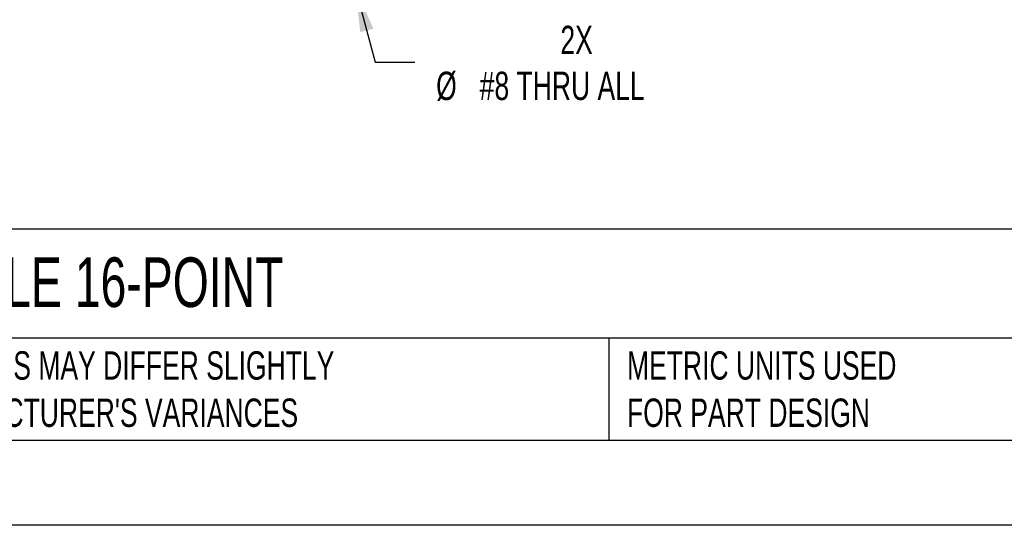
# Model space of a CAD drawing. Header units: millimetres. Extents: x 0 to 1397, y 0 to 1080.
# Tile 2 of 21: x 307 to 675, y 0 to 189. Entities that reach past the tile are written whole.
import ezdxf

# ---------------------------------------------------------------- set-up
doc = ezdxf.new("R2010")
doc.units = ezdxf.units.MM
doc.header["$LTSCALE"] = 5
doc.linetypes.add('CENTERX2', pattern=[20.32, 12.7, -2.54, 2.54, -2.54])
doc.layers.add('DIMENSIONS', color=140, linetype='Continuous', lineweight=25)
doc.layers.add('TEXT', color=140, linetype='Continuous', lineweight=25)
doc.styles.add('SLDTEXTSTYLE0', font='TXT', dxfattribs={"width": 0.7})
doc.dimstyles.new('SLDDIMSTYLE1', dxfattribs={"dimtxt": 10.790039, "dimasz": 16.51, "dimexe": 0, "dimexo": 0.0625, "dimgap": 2.69751, "dimtad": 0, "dimtih": 1, "dimtoh": 1, "dimdec": 1, "dimlfac": 0.4, "dimrnd": 1e-09, "dimzin": 12, "dimdsep": 46, "dimtxsty": 'SLDTEXTSTYLE0', "dimsah": 1, "dimcen": 0, "dimadec": 0, "dimazin": 3, "dimtfac": 1, "dimtdec": 1, "dimtofl": 0, "dimtmove": 0, "dimatfit": 3, "dimfxl": 0, "dimfrac": 2, "dimtolj": 1, "dimtzin": 12, "dimarcsym": 0})

# ---------------------------------------------------------------- blocks, each defined once
blk = doc.blocks.new('_D_2')
at = {"layer": 'DIMENSIONS'}
for p, q in [((432.73, 200.75), (440.19, 172.89)), ((440.19, 172.89), (454.98, 172.89))]:
    blk.add_line(p, q, dxfattribs=at)
blk.add_solid([(432.73, 200.75), (434.55, 184.14), (439.46, 185.46)], dxfattribs=at)
at = {"layer": 'DIMENSIONS', "attachment_point": 1, "style": 'SLDTEXTSTYLE0'}
for s, insert, char_height in [('2X', (509.37, 186.53), 10.583), ('%%c', (462.92, 169.39), 10.583), ('#8 THRU ALL', (479.21, 169.39), 10.5833)]:
    blk.add_mtext(s, dxfattribs=dict(at, insert=insert, char_height=char_height))

msp = doc.modelspace()

# ---------------------------------------------------------------- linework, layer by layer
at = {"color": 7, "linetype": 'Continuous'}
msp.add_line((1397.01, 0.01), (0.01, 0.01), dxfattribs=at)
at = {"layer": 'TEXT'}
for p, q in [((1365.25, 110.63), (31.75, 110.63)), ((1365.25, 69.85), (31.75, 69.85)), ((527.42, 69.85), (527.42, 31.75)), ((31.75, 31.75), (1365.25, 31.75))]:
    msp.add_line(p, q, dxfattribs=at)

# ---------------------------------------------------------------- texts
at = {"layer": 'TEXT', "linetype": 'CENTERX2', "lineweight": 18, "attachment_point": 1, "style": 'SLDTEXTSTYLE0'}
for s, insert, char_height in [('BRX DISCRETE OUTPUT MODULE 16-POINT', (39.83, 100.04), 18.5208), ("PART DIMENSIONS MAY DIFFER SLIGHTLY ^JDUE TO MANUFACTURER'S VARIANCES", (219.56, 64.98), 10.5833), ('METRIC UNITS USED ^JFOR PART DESIGN', (534.27, 64.98), 10.5833)]:
    msp.add_mtext(s, dxfattribs=dict(at, insert=insert, char_height=char_height))

# ---------------------------------------------------------------- dimensions: what is measured, and where the dimension line sits
at = {"layer": 'DIMENSIONS'}
dim = msp.add_diameter_dim_2p(p1=(429.46, 212.95), p2=(432.73, 200.75), text='2X\\P%%c#8 THRU ALL', dimstyle='SLDDIMSTYLE1', dxfattribs=at)
dim.commit()
dim.dimension.update_dxf_attribs({"geometry": '_D_2', "text_midpoint": (518.69, 172.89), "dimtype": 163})

doc.saveas('drawing.dxf')
